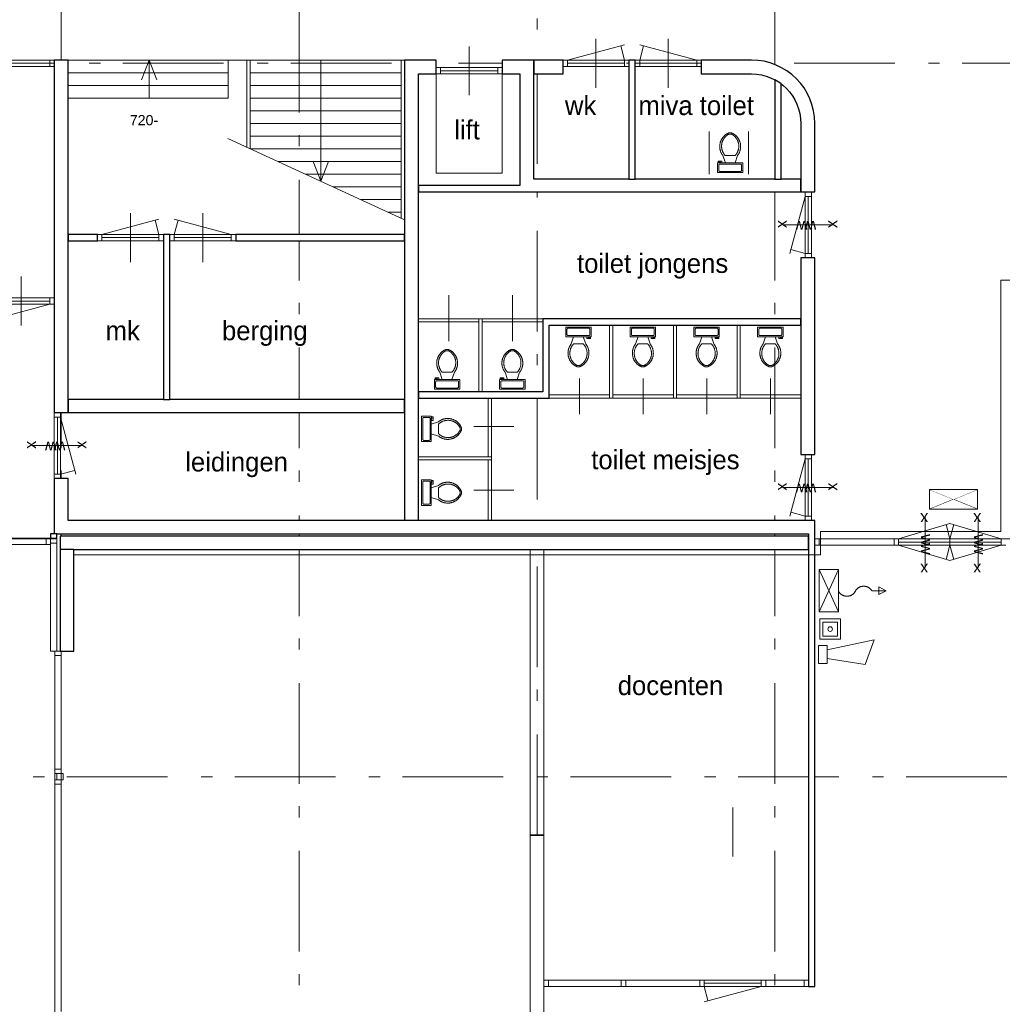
# Model space of a CAD drawing. Header units: millimetres. Extents: x -59728 to 53438, y 127740 to 210459.
# Tile 19 of 28: x -2354 to 13137, y 150368 to 165893. Entities that reach past the tile are written whole.
import ezdxf

# ---------------------------------------------------------------- set-up
doc = ezdxf.new("R2010")
doc.units = ezdxf.units.MM
doc.header["$LTSCALE"] = 2540
doc.linetypes.add('STYLE_01', pattern=[0.033465, 0.025591, -0.003937, 0.0005, -0.003437])
doc.linetypes.add('STYLE_06', pattern=[1.04164, 0.625, -0.20828, 0.06943, -0.13893])
doc.layers.get('0').update_dxf_attribs({"lineweight": 18})
for name, color, linetype, lineweight in [('ASSEN', 7, 'STYLE_01', 18), ('brandvoorziening', 7, 'Continuous', 18), ('metselwerk', 7, 'Continuous', 18), ('muren', 7, 'Continuous', 18), ('MUUR', 7, 'Continuous', 18), ('mwarc', 7, 'Continuous', 18), ('sanitair', 7, 'Continuous', 18), ('STAAL25', 7, 'Continuous', 18), ('stempel018', 7, 'Continuous', 18), ('TEXT', 7, 'Continuous', 18)]:
    doc.layers.add(name, color=color, linetype=linetype, lineweight=lineweight)
doc.styles.add('Arial', font='Arial')
doc.styles.add('Century Gothic', font='Century Gothic')

# ---------------------------------------------------------------- blocks, each defined once
blk = doc.blocks.new('Groep-1')
at = {"color": 0}
for p, q in [((6682, -11009), (6682, -10685)), ((6701, -10666), (6777, -10666)), ((6796, -10685), (6796, -11009)), ((6825, -10694), (6815, -10694)), ((6825, -10656), (6825, -10694)), ((6844, -10656), (6825, -10656)), ((6844, -10713), (6844, -10656)), ((6815, -10713), (6844, -10713)), ((6815, -10771), (6930, -10733)), ((6930, -10923), (6930, -10771)), ((6815, -10923), (6930, -10961)), ((6777, -11028), (6701, -11028))]:
    blk.add_line(p, q, dxfattribs=at)
blk.add_lwpolyline([(6815, -11047), (6663, -11047), (6663, -10647), (6815, -10647)], close=True, dxfattribs=at)
for points in [[(6682, -10685), (6681, -10681), (6684, -10673), (6689, -10668), (6697, -10665), (6701, -10666)], [(6777, -10666), (6781, -10665), (6789, -10668), (6794, -10673), (6797, -10681), (6796, -10685)], [(6930, -10733), (6972, -10698), (7080, -10676), (7186, -10704), (7268, -10776), (7289, -10827)], [(6930, -10771), (6978, -10725), (7109, -10703), (7229, -10759), (7263, -10816)], [(7289, -10867), (7268, -10918), (7186, -10990), (7080, -11018), (6972, -10995), (6930, -10961)], [(7263, -10816), (7270, -10830), (7270, -10863), (7263, -10878)], [(7289, -10827), (7294, -10847), (7289, -10867)], [(6701, -11028), (6697, -11028), (6689, -11026), (6684, -11020), (6681, -11013), (6682, -11009)], [(6796, -11009), (6797, -11013), (6794, -11020), (6789, -11026), (6781, -11028), (6777, -11028)], [(7263, -10878), (7229, -10935), (7109, -10991), (6978, -10969), (6930, -10923)]]:
    blk.add_open_spline(points, degree=2, dxfattribs=at)
blk = doc.blocks.new('Groep-2')
at = {"color": 0}
for p, q in [((6682, -12014), (6682, -11690)), ((6701, -11671), (6777, -11671)), ((6796, -11690), (6796, -12014)), ((6825, -11699), (6815, -11699)), ((6815, -11718), (6844, -11718)), ((6815, -11776), (6930, -11738)), ((6825, -11661), (6825, -11699)), ((6844, -11661), (6825, -11661)), ((6844, -11718), (6844, -11661)), ((6930, -11928), (6930, -11776)), ((6815, -11928), (6930, -11966)), ((6777, -12033), (6701, -12033))]:
    blk.add_line(p, q, dxfattribs=at)
blk.add_lwpolyline([(6815, -12052), (6663, -12052), (6663, -11652), (6815, -11652)], close=True, dxfattribs=at)
for points in [[(6682, -11690), (6681, -11686), (6684, -11678), (6689, -11673), (6697, -11670), (6701, -11671)], [(6777, -11671), (6781, -11670), (6789, -11673), (6794, -11678), (6797, -11686), (6796, -11690)], [(6930, -11738), (6972, -11703), (7080, -11681), (7186, -11709), (7268, -11781), (7289, -11832)], [(6930, -11776), (6978, -11730), (7109, -11708), (7229, -11764), (7263, -11821)], [(7289, -11872), (7268, -11923), (7186, -11995), (7080, -12023), (6972, -12000), (6930, -11966)], [(7263, -11883), (7229, -11940), (7109, -11996), (6978, -11974), (6930, -11928)], [(7263, -11821), (7270, -11835), (7270, -11868), (7263, -11883)], [(7289, -11832), (7294, -11852), (7289, -11872)], [(6701, -12033), (6697, -12033), (6689, -12031), (6684, -12025), (6681, -12018), (6682, -12014)], [(6796, -12014), (6797, -12018), (6794, -12025), (6789, -12031), (6781, -12033), (6777, -12033)]]:
    blk.add_open_spline(points, degree=2, dxfattribs=at)
blk = doc.blocks.new('Groep-3')
at = {"color": 0}
for p, q in [((6932, -10040), (6875, -10040)), ((6875, -10040), (6875, -10059)), ((6875, -10059), (6913, -10059)), ((6903, -10088), (7227, -10088)), ((6913, -10059), (6913, -10068)), ((6932, -10068), (6932, -10040)), ((6989, -10068), (6951, -9954)), ((7141, -9954), (6989, -9954)), ((7141, -10068), (7180, -9954)), ((6884, -10183), (6884, -10107)), ((7227, -10202), (6903, -10202)), ((7246, -10107), (7246, -10183))]:
    blk.add_line(p, q, dxfattribs=at)
blk.add_lwpolyline([(7265, -10068), (7265, -10221), (6865, -10221), (6865, -10068)], close=True, dxfattribs=at)
for points in [[(6951, -9954), (6917, -9911), (6894, -9804), (6922, -9698), (6994, -9615), (7045, -9595)], [(6989, -9954), (6943, -9906), (6921, -9775), (6977, -9655), (7034, -9620)], [(7034, -9620), (7049, -9614), (7082, -9614), (7097, -9620)], [(7045, -9595), (7065, -9590), (7085, -9595)], [(7085, -9595), (7136, -9615), (7208, -9698), (7236, -9804), (7214, -9911), (7180, -9954)], [(7097, -9620), (7153, -9655), (7209, -9775), (7187, -9906), (7141, -9954)], [(6884, -10107), (6884, -10103), (6886, -10095), (6892, -10089), (6899, -10087), (6903, -10088)], [(7227, -10088), (7231, -10087), (7239, -10089), (7244, -10095), (7247, -10103), (7246, -10107)], [(6903, -10202), (6899, -10202), (6892, -10200), (6886, -10194), (6884, -10187), (6884, -10183)], [(7246, -10183), (7247, -10187), (7244, -10194), (7239, -10200), (7231, -10202), (7227, -10202)]]:
    blk.add_open_spline(points, degree=2, dxfattribs=at)
blk = doc.blocks.new('Groep-4')
at = {"color": 0}
for p, q in [((7960, -10040), (7903, -10040)), ((7903, -10040), (7903, -10059)), ((7903, -10059), (7941, -10059)), ((7931, -10088), (8255, -10088)), ((7941, -10059), (7941, -10068)), ((7960, -10068), (7960, -10040)), ((8017, -10068), (7979, -9954)), ((8169, -9954), (8017, -9954)), ((8169, -10068), (8207, -9954)), ((7912, -10183), (7912, -10107)), ((8255, -10202), (7931, -10202)), ((8274, -10107), (8274, -10183))]:
    blk.add_line(p, q, dxfattribs=at)
blk.add_lwpolyline([(8293, -10068), (8293, -10221), (7893, -10221), (7893, -10068)], close=True, dxfattribs=at)
for points in [[(7979, -9954), (7945, -9911), (7922, -9804), (7950, -9698), (8022, -9615), (8073, -9595)], [(8017, -9954), (7971, -9906), (7949, -9775), (8005, -9655), (8062, -9620)], [(8062, -9620), (8077, -9614), (8110, -9614), (8124, -9620)], [(8073, -9595), (8093, -9590), (8113, -9595)], [(8113, -9595), (8164, -9615), (8236, -9698), (8264, -9804), (8242, -9911), (8207, -9954)], [(8124, -9620), (8181, -9655), (8237, -9775), (8215, -9906), (8169, -9954)], [(7912, -10107), (7912, -10103), (7914, -10095), (7920, -10089), (7927, -10087), (7931, -10088)], [(8255, -10088), (8259, -10087), (8267, -10089), (8272, -10095), (8275, -10103), (8274, -10107)], [(7931, -10202), (7927, -10202), (7920, -10200), (7914, -10194), (7912, -10187), (7912, -10183)], [(8274, -10183), (8275, -10187), (8272, -10194), (8267, -10200), (8259, -10202), (8255, -10202)]]:
    blk.add_open_spline(points, degree=2, dxfattribs=at)
blk = doc.blocks.new('Groep-5')
at = {"color": 0}
for p, q in [((8954, -9355), (8954, -9279)), ((8973, -9260), (9297, -9260)), ((9316, -9279), (9316, -9355)), ((9297, -9374), (8973, -9374)), ((9059, -9393), (9021, -9507)), ((9211, -9393), (9250, -9507)), ((9269, -9393), (9269, -9422)), ((9269, -9422), (9326, -9422)), ((9288, -9403), (9288, -9393)), ((9326, -9403), (9288, -9403)), ((9326, -9422), (9326, -9403)), ((9059, -9507), (9211, -9507))]:
    blk.add_line(p, q, dxfattribs=at)
blk.add_lwpolyline([(8935, -9393), (8935, -9241), (9335, -9241), (9335, -9393)], close=True, dxfattribs=at)
for points in [[(8954, -9279), (8954, -9275), (8956, -9267), (8962, -9262), (8969, -9259), (8973, -9260)], [(9297, -9260), (9301, -9259), (9309, -9262), (9314, -9267), (9317, -9275), (9316, -9279)], [(8973, -9374), (8969, -9375), (8962, -9372), (8956, -9366), (8954, -9359), (8954, -9355)], [(9316, -9355), (9317, -9359), (9314, -9366), (9309, -9372), (9301, -9375), (9297, -9374)], [(9115, -9867), (9064, -9846), (8992, -9764), (8964, -9658), (8987, -9550), (9021, -9507)], [(9104, -9841), (9047, -9807), (8991, -9686), (9013, -9555), (9059, -9507)], [(9250, -9507), (9284, -9550), (9306, -9658), (9278, -9764), (9206, -9846), (9155, -9867)], [(9211, -9507), (9257, -9555), (9279, -9686), (9223, -9807), (9167, -9841)], [(9167, -9841), (9152, -9848), (9119, -9848), (9104, -9841)], [(9155, -9867), (9135, -9872), (9115, -9867)]]:
    blk.add_open_spline(points, degree=2, dxfattribs=at)
blk = doc.blocks.new('Groep-6')
at = {"color": 0}
for p, q in [((9970, -9355), (9970, -9279)), ((9989, -9260), (10312, -9260)), ((10331, -9279), (10331, -9355)), ((10312, -9374), (9989, -9374)), ((10074, -9393), (10036, -9507)), ((10227, -9393), (10265, -9507)), ((10284, -9393), (10284, -9422)), ((10284, -9422), (10341, -9422)), ((10303, -9403), (10303, -9393)), ((10341, -9403), (10303, -9403)), ((10341, -9422), (10341, -9403)), ((10074, -9507), (10227, -9507))]:
    blk.add_line(p, q, dxfattribs=at)
blk.add_lwpolyline([(9950, -9393), (9950, -9241), (10351, -9241), (10351, -9393)], close=True, dxfattribs=at)
for points in [[(9970, -9279), (9969, -9275), (9971, -9267), (9977, -9262), (9985, -9259), (9989, -9260)], [(10312, -9260), (10316, -9259), (10324, -9262), (10330, -9267), (10332, -9275), (10331, -9279)], [(9989, -9374), (9985, -9375), (9977, -9372), (9971, -9366), (9969, -9359), (9970, -9355)], [(10331, -9355), (10332, -9359), (10330, -9366), (10324, -9372), (10316, -9375), (10312, -9374)], [(10131, -9867), (10080, -9846), (10007, -9764), (9979, -9658), (10002, -9550), (10036, -9507)], [(10119, -9841), (10062, -9807), (10007, -9686), (10029, -9555), (10074, -9507)], [(10265, -9507), (10299, -9550), (10322, -9658), (10294, -9764), (10221, -9846), (10170, -9867)], [(10227, -9507), (10273, -9555), (10294, -9686), (10239, -9807), (10182, -9841)], [(10182, -9841), (10167, -9848), (10134, -9848), (10119, -9841)], [(10170, -9867), (10151, -9872), (10131, -9867)]]:
    blk.add_open_spline(points, degree=2, dxfattribs=at)
blk = doc.blocks.new('Groep-7')
at = {"color": 0}
for p, q in [((10974, -9355), (10974, -9279)), ((10994, -9260), (11317, -9260)), ((11336, -9279), (11336, -9355)), ((11317, -9374), (10994, -9374)), ((11079, -9393), (11041, -9507)), ((11232, -9393), (11270, -9507)), ((11289, -9393), (11289, -9422)), ((11289, -9422), (11346, -9422)), ((11308, -9403), (11308, -9393)), ((11346, -9403), (11308, -9403)), ((11346, -9422), (11346, -9403)), ((11079, -9507), (11232, -9507))]:
    blk.add_line(p, q, dxfattribs=at)
blk.add_lwpolyline([(10955, -9393), (10955, -9241), (11355, -9241), (11355, -9393)], close=True, dxfattribs=at)
for points in [[(10974, -9279), (10974, -9275), (10976, -9267), (10982, -9262), (10990, -9259), (10994, -9260)], [(11317, -9260), (11321, -9259), (11329, -9262), (11334, -9267), (11337, -9275), (11336, -9279)], [(10994, -9374), (10990, -9375), (10982, -9372), (10976, -9366), (10974, -9359), (10974, -9355)], [(11336, -9355), (11337, -9359), (11334, -9366), (11329, -9372), (11321, -9375), (11317, -9374)], [(11136, -9867), (11085, -9846), (11012, -9764), (10984, -9658), (11007, -9550), (11041, -9507)], [(11124, -9841), (11067, -9807), (11012, -9686), (11033, -9555), (11079, -9507)], [(11270, -9507), (11304, -9550), (11327, -9658), (11299, -9764), (11226, -9846), (11175, -9867)], [(11232, -9507), (11277, -9555), (11299, -9686), (11244, -9807), (11187, -9841)], [(11187, -9841), (11172, -9848), (11139, -9848), (11124, -9841)], [(11175, -9867), (11155, -9872), (11136, -9867)]]:
    blk.add_open_spline(points, degree=2, dxfattribs=at)
blk = doc.blocks.new('Groep-8')
at = {"color": 0}
for p, q in [((11979, -9355), (11979, -9279)), ((11998, -9260), (12322, -9260)), ((12341, -9279), (12341, -9355)), ((12322, -9374), (11998, -9374)), ((12084, -9393), (12046, -9507)), ((12237, -9393), (12275, -9507)), ((12294, -9393), (12294, -9422)), ((12294, -9422), (12351, -9422)), ((12313, -9403), (12313, -9393)), ((12351, -9403), (12313, -9403)), ((12351, -9422), (12351, -9403)), ((12084, -9507), (12237, -9507))]:
    blk.add_line(p, q, dxfattribs=at)
blk.add_lwpolyline([(11960, -9393), (11960, -9241), (12360, -9241), (12360, -9393)], close=True, dxfattribs=at)
for points in [[(11979, -9279), (11979, -9275), (11981, -9267), (11987, -9262), (11995, -9259), (11998, -9260)], [(12322, -9260), (12326, -9259), (12334, -9262), (12339, -9267), (12342, -9275), (12341, -9279)], [(11998, -9374), (11995, -9375), (11987, -9372), (11981, -9366), (11979, -9359), (11979, -9355)], [(12341, -9355), (12342, -9359), (12339, -9366), (12334, -9372), (12326, -9375), (12322, -9374)], [(12141, -9867), (12090, -9846), (12017, -9764), (11989, -9658), (12012, -9550), (12046, -9507)], [(12129, -9841), (12072, -9807), (12017, -9686), (12038, -9555), (12084, -9507)], [(12275, -9507), (12309, -9550), (12332, -9658), (12304, -9764), (12231, -9846), (12180, -9867)], [(12237, -9507), (12282, -9555), (12304, -9686), (12249, -9807), (12192, -9841)], [(12192, -9841), (12177, -9848), (12144, -9848), (12129, -9841)], [(12180, -9867), (12160, -9872), (12141, -9867)]]:
    blk.add_open_spline(points, degree=2, dxfattribs=at)
blk = doc.blocks.new('Groep-9')
at = {"color": 0}
for p, q in [((11394, -6624), (11337, -6624)), ((11337, -6624), (11337, -6643)), ((11337, -6643), (11375, -6643)), ((11365, -6672), (11689, -6672)), ((11375, -6643), (11375, -6653)), ((11394, -6653), (11394, -6624)), ((11451, -6653), (11413, -6538)), ((11604, -6538), (11451, -6538)), ((11604, -6653), (11642, -6538)), ((11346, -6767), (11346, -6691)), ((11689, -6786), (11365, -6786)), ((11708, -6691), (11708, -6767))]:
    blk.add_line(p, q, dxfattribs=at)
blk.add_lwpolyline([(11727, -6653), (11727, -6805), (11327, -6805), (11327, -6653)], close=True, dxfattribs=at)
for points in [[(11413, -6538), (11379, -6496), (11356, -6388), (11384, -6282), (11457, -6200), (11507, -6179)], [(11451, -6538), (11405, -6490), (11384, -6359), (11439, -6239), (11496, -6205)], [(11496, -6205), (11511, -6198), (11544, -6198), (11559, -6205)], [(11507, -6179), (11527, -6174), (11547, -6179)], [(11547, -6179), (11598, -6200), (11671, -6282), (11698, -6388), (11676, -6496), (11642, -6538)], [(11559, -6205), (11616, -6239), (11671, -6359), (11649, -6490), (11604, -6538)], [(11346, -6691), (11346, -6687), (11348, -6679), (11354, -6674), (11362, -6671), (11365, -6672)], [(11689, -6672), (11693, -6671), (11701, -6674), (11706, -6679), (11709, -6687), (11708, -6691)], [(11365, -6786), (11362, -6787), (11354, -6784), (11348, -6779), (11346, -6771), (11346, -6767)], [(11708, -6767), (11709, -6771), (11706, -6779), (11701, -6784), (11693, -6787), (11689, -6786)]]:
    blk.add_open_spline(points, degree=2, dxfattribs=at)
blk = doc.blocks.new('brandslang')
at = {"layer": 'brandvoorziening', "color": 0}
for points in [[(26909, -78621, 0), (26608, -78621, 0)], [(26909, -78621, 0), (26608, -79289, 0)], [(26909, -79289, 0), (26608, -78621, 0)], [(26608, -78621, 0), (26608, -79289, 0)], [(26909, -78621, 0), (26909, -79289, 0)], [(27435, -78954, 0), (27662, -78954, 0)], [(26909, -79289, 0), (26608, -79289, 0)]]:
    blk.add_polyline3d(points, dxfattribs=at)
at = {"layer": 'brandvoorziening', "color": 0, "linetype": 'Continuous'}
for points, weights in [([(27179, -78955), (27143, -79040), (27044, -79040), (26944, -79040), (26909, -78955)], [1, 0.823055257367, 1, 0.823055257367, 1]), ([(27178, -78955), (27218, -78883), (27307, -78883), (27396, -78883), (27436, -78955)], [1, 0.851942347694, 1, 0.851942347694, 1])]:
    blk.add_rational_spline(points, weights, degree=2, knots=[0, 0, 0, 0.5, 0.5, 1, 1, 1], dxfattribs=at)
at = {"layer": 'brandvoorziening', "color": 0}
blk.add_3dface([(27662, -78954), (27546, -78894), (27546, -79014)], dxfattribs=at)
blk = doc.blocks.new('uitgang')
at = {"layer": 'brandvoorziening', "color": 0}
for p, q in [((26483, -80316), (27236, -80625)), ((27236, -80316), (26483, -80625))]:
    blk.add_line(p, q, dxfattribs=at)
at = {"color": 0, "linetype": 'Continuous', "lineweight": 5}
blk.add_wipeout([(26483, -80316), (26860, -80471), (27236, -80316)], dxfattribs=at).dxf.layer = 'brandvoorziening'
at = {"layer": 'brandvoorziening', "color": 0, "linetype": 'Continuous'}
blk.add_line((26483, -80316), (27236, -80316), dxfattribs=at)
at = {"color": 0, "linetype": 'Continuous', "lineweight": 5}
blk.add_wipeout([(27236, -80625), (26860, -80471), (26483, -80625)], dxfattribs=at).dxf.layer = 'brandvoorziening'
at = {"layer": 'brandvoorziening', "color": 0, "linetype": 'Continuous'}
for p, q in [((26483, -80625), (26483, -80316)), ((27236, -80316), (27236, -80625)), ((27236, -80625), (26483, -80625))]:
    blk.add_line(p, q, dxfattribs=at)
blk = doc.blocks.new('handbrandmelder')
at = {"layer": 'brandvoorziening', "color": 0, "linetype": 'Continuous'}
for points in [[(26623, -79875), (26623, -79547), (26943, -79547), (26943, -79875)], [(26673, -79825), (26673, -79597), (26893, -79597), (26893, -79825)]]:
    blk.add_lwpolyline(points, close=True, dxfattribs=at)
at = {"layer": 'brandvoorziening', "color": 0, "lineweight": 5, "flags": 128}
blk.add_lwpolyline([(26747, -79711, 0.414214), (26783, -79747, 0.414214), (26819, -79711, 0.414214), (26783, -79675, 0.414214)], format="xyb", close=True, dxfattribs=at)
blk = doc.blocks.new('slowwhoop')
at = {"layer": 'brandvoorziening', "color": 0, "linetype": 'Continuous'}
for p, q in [((26709, -77412), (27447, -77259)), ((27447, -77259), (27308, -77648)), ((26573, -77346), (26573, -77630)), ((26709, -77346), (26573, -77346)), ((26573, -77630), (26573, -77346)), ((26573, -77346), (26709, -77346)), ((26574, -77630), (26574, -77346)), ((26709, -77630), (26709, -77346)), ((26709, -77346), (26709, -77630)), ((27308, -77648), (26709, -77552)), ((26573, -77630), (26709, -77630)), ((26709, -77630), (26573, -77630))]:
    blk.add_line(p, q, dxfattribs=at)
blk = doc.blocks.new('Groep-23')
at = {"layer": 'ASSEN', "color": 0, "linetype": 'STYLE_06'}
for p, q in [((981.75, -40255.11), (981.75, 38800.47)), ((4731.75, -40255.11), (4731.75, 38800.47)), ((8481.75, -17250.5), (8481.75, 38800.47)), ((12231.75, -40255.11), (12231.75, 38800.47)), ((-56253.67, -5080.5), (53761.23, -5080.5)), ((-56253.67, -12580.5), (53761.23, -12580.5)), ((-1575.29, -16330.5), (55610.34, -16330.5))]:
    blk.add_line(p, q, dxfattribs=at)
at = {"layer": 'muren', "color": 0}
for p, q in [((9411.75, -5466.35), (9411.75, -4694.66)), ((10551.75, -5466.35), (10551.75, -4694.66)), ((7411.75, -5586.35), (7411.75, -4814.66)), ((801.75, -5030.5), (801.75, -5130.5)), ((6891.75, -5250.5), (6891.75, -5030.5)), ((7931.75, -5250.5), (7931.75, -5030.5)), ((8891.75, -5250.5), (8891.75, -5030.5)), ((8961.75, -5130.5), (8961.75, -5030.5)), ((9861.75, -5080.5), (8961.75, -5080.5)), ((9861.75, -5130.5), (9861.75, -5030.5)), ((10031.75, -5250.5), (10031.75, -5030.5)), ((10101.75, -5130.5), (10101.75, -5030.5)), ((11001.75, -5080.5), (10101.75, -5080.5)), ((11001.75, -5130.5), (11001.75, -5030.5)), ((7931.75, -5250.5), (6891.75, -5250.5)), ((6961.75, -5250.5), (6961.75, -5150.5)), ((7861.75, -5200.5), (6961.75, -5200.5)), ((7861.75, -5250.5), (7861.75, -5150.5)), ((9931.75, -5130.5), (8891.75, -5130.5)), ((11071.75, -5130.5), (10031.75, -5130.5)), ((12808.83, -7110.5), (12708.83, -7110.5)), ((12708.83, -7110.5), (12708.83, -8150.5)), ((12808.83, -7110.5), (12808.83, -8150.5)), ((12808.83, -7180.5), (12708.83, -7180.5)), ((12758.83, -7180.5), (12758.83, -8080.5)), ((2071.75, -8216.35), (2071.75, -7444.66)), ((3211.75, -8216.35), (3211.75, -7444.66)), ((13144.67, -7630.5), (12372.98, -7630.5)), ((1551.75, -7880.5), (1551.75, -7780.5)), ((2591.75, -7880.5), (1551.75, -7880.5)), ((1621.75, -7880.5), (1621.75, -7780.5)), ((2521.75, -7830.5), (1621.75, -7830.5)), ((2521.75, -7880.5), (2521.75, -7780.5)), ((2591.75, -7880.5), (2591.75, -7780.5)), ((2691.75, -7880.5), (2691.75, -7780.5)), ((3731.75, -7880.5), (2691.75, -7880.5)), ((2761.75, -7880.5), (2761.75, -7780.5)), ((3661.75, -7830.5), (2761.75, -7830.5)), ((3661.75, -7880.5), (3661.75, -7780.5)), ((3731.75, -7880.5), (3731.75, -7780.5)), ((12861.75, -8150.5), (12641.75, -8150.5)), ((12808.83, -8080.5), (12708.83, -8080.5)), ((351.75, -8444.66), (351.75, -9216.35)), ((971.75, -10590.5), (871.75, -10590.5)), ((971.75, -10660.5), (871.75, -10660.5)), ((921.75, -10660.5), (921.75, -11560.5)), ((971.75, -10590.5), (971.75, -11630.5)), ((1307.59, -11110.5), (535.9, -11110.5)), ((535.9, -11110.5), (1307.59, -11110.5)), ((12861.75, -11250.5), (12641.75, -11250.5)), ((12708.83, -11250.5), (12708.83, -12290.5)), ((12808.83, -11320.5), (12708.83, -11320.5)), ((12758.83, -11320.5), (12758.83, -12220.5)), ((12808.83, -11250.5), (12808.83, -12290.5)), ((971.75, -11560.5), (871.75, -11560.5)), ((1091.75, -11630.5), (871.75, -11630.5)), ((13144.67, -11770.5), (12372.98, -11770.5)), ((12808.83, -12220.5), (12708.83, -12220.5)), ((14599.52, -12244.66), (14599.52, -13016.35)), ((15435.05, -12244.66), (15435.05, -13016.35)), ((12861.75, -12290.5), (12641.75, -12290.5)), ((12861.75, -12580.5), (12861.75, -12680.5)), ((12931.75, -12580.5), (12931.75, -12680.5)), ((14111.75, -12580.5), (14111.75, -12680.5)), ((14181.75, -12580.5), (14181.75, -12680.5)), ((14181.75, -12630.5), (15801.75, -12630.5)), ((14991.75, -12580.5), (14991.75, -12680.5)), ((14991.75, -12580.5), (14991.75, -12680.5)), ((15801.75, -12580.5), (15801.75, -12680.5)), ((11566.75, -16814.66), (11566.75, -17586.35)), ((11046.75, -19536.75), (11046.75, -19636.75)), ((11046.75, -19536.75), (12086.75, -19536.75)), ((11046.75, -19536.75), (12761.75, -19536.75)), ((11116.75, -19536.75), (11116.75, -19636.75)), ((12016.75, -19536.75), (12016.75, -19636.75)), ((12086.75, -19536.75), (12086.75, -19636.75)), ((12691.75, -19536.75), (12691.75, -19636.75)), ((12761.75, -19536.75), (12761.75, -19636.75)), ((12761.75, -19536.75), (12761.75, -19636.75)), ((11046.75, -19636.75), (12861.75, -19636.75)), ((11116.75, -19586.75), (12016.75, -19586.75))]:
    blk.add_line(p, q, dxfattribs=at)
at = {"layer": 'MUUR', "color": 0}
for p, q in [((-6376.83, -5030.5), (6891.75, -5030.5)), ((871.75, -12500.5), (871.75, -5030.5)), ((911.75, -5030.5), (6391.75, -5030.5)), ((1091.75, -10590.5), (1091.75, -5030.5)), ((1091.75, -5030.5), (3614.05, -5030.5)), ((2365.64, -5030.5), (2244.42, -5341.13)), ((2365.64, -5630.5), (2365.64, -5030.5)), ((2365.64, -5030.5), (2486.85, -5341.13)), ((3614.05, -5630.5), (3614.05, -5030.5)), ((3907.27, -5030.5), (3907.27, -6406.99)), ((3957.27, -5030.5), (3957.27, -6429.92)), ((5071.75, -5030.5), (5071.75, -6941.13)), ((6341.75, -5030.5), (6341.75, -7523.68)), ((6391.75, -12290.5), (6391.75, -5030.5)), ((6391.75, -5030.5), (6391.75, -7523.68)), ((7931.75, -5030.5), (11861.75, -5030.5)), ((8431.75, -6910.5), (8431.75, -5030.5)), ((8891.75, -5030.5), (9931.75, -5030.5)), ((9931.75, -6910.5), (9931.75, -5030.5)), ((9931.75, -5030.5), (9931.75, -5130.5)), ((10031.75, -6910.5), (10031.75, -5030.5)), ((10031.75, -5030.5), (11071.75, -5030.5)), ((11071.75, -5030.5), (11071.75, -5250.5)), ((-2626.83, -5130.5), (871.75, -5130.5)), ((1091.75, -5230.5), (3614.05, -5230.5)), ((3957.27, -5230.5), (6341.75, -5230.5)), ((6611.75, -12290.5), (6611.75, -5250.5)), ((6611.75, -5250.5), (8211.75, -5250.5)), ((6891.75, -5150.5), (7931.75, -5150.5)), ((6891.75, -5250.5), (7931.75, -5250.5)), ((6891.75, -5250.5), (6891.75, -6814.32)), ((7931.75, -5150.5), (7931.75, -5250.5)), ((7931.75, -5250.5), (7931.75, -6814.32)), ((8211.75, -7010.5), (8211.75, -5250.5)), ((8431.75, -5250.5), (8891.75, -5250.5)), ((8891.75, -5130.5), (9931.75, -5130.5)), ((10031.75, -5130.5), (11071.75, -5130.5)), ((11071.75, -5250.5), (11861.75, -5250.5)), ((1091.75, -5430.5), (3614.05, -5430.5)), ((3957.27, -5430.5), (6341.75, -5430.5)), ((12231.75, -5343.85), (12231.75, -6910.5)), ((12331.75, -5408.01), (12331.75, -6910.5)), ((1091.75, -5630.5), (3614.05, -5630.5)), ((3957.27, -5630.5), (6341.75, -5630.5)), ((3957.27, -5830.5), (6341.75, -5830.5)), ((3957.27, -6030.5), (6341.75, -6030.5)), ((12641.75, -7110.5), (12641.75, -6030.5)), ((12861.75, -7110.5), (12861.75, -6030.5)), ((11194.3, -6156.22), (11194.3, -6830.86)), ((11818.37, -6156.22), (11818.37, -6830.86)), ((3957.27, -6230.5), (6341.75, -6230.5)), ((3958.54, -6430.5), (6341.75, -6430.5)), ((4394.56, -6630.5), (6341.75, -6630.5)), ((5071.75, -6941.13), (4950.54, -6630.5)), ((5071.75, -6941.13), (5192.96, -6630.5)), ((4830.57, -6830.5), (6341.75, -6830.5)), ((7931.75, -6814.32), (6891.75, -6814.32)), ((8431.75, -6910.5), (12641.75, -6910.5)), ((5266.59, -7030.5), (6341.75, -7030.5)), ((6611.75, -7010.5), (8211.75, -7010.5)), ((6611.75, -7110.5), (12861.75, -7110.5)), ((12708.83, -7110.5), (12808.83, -7110.5)), ((5702.6, -7230.5), (6341.75, -7230.5)), ((6138.62, -7430.5), (6341.75, -7430.5)), ((1091.75, -7780.5), (6391.75, -7780.5)), ((1091.75, -7880.5), (2591.75, -7880.5)), ((1551.75, -7780.5), (2591.75, -7780.5)), ((1551.75, -7880.5), (2591.75, -7880.5)), ((2591.75, -10380.5), (2591.75, -7780.5)), ((2591.75, -7780.5), (2591.75, -7880.5)), ((2691.75, -10380.5), (2691.75, -7780.5)), ((2691.75, -7780.5), (3731.75, -7780.5)), ((2691.75, -7880.5), (3731.75, -7880.5)), ((2691.75, -7880.5), (6391.75, -7880.5)), ((3731.75, -7780.5), (3731.75, -7880.5)), ((12641.75, -11250.5), (12641.75, -8150.5)), ((12861.75, -11250.5), (12861.75, -8150.5)), ((7089.25, -8735.64), (7089.25, -9464.03)), ((8094.25, -8735.64), (8094.25, -9464.03)), ((6611.75, -9110.5), (12641.75, -9110.5)), ((7566.75, -10260.5), (7566.75, -9110.5)), ((7616.75, -10260.5), (7616.75, -9110.5)), ((8571.75, -10260.5), (8571.75, -9110.5)), ((6611.75, -9160.5), (7566.75, -9160.5)), ((7616.75, -9160.5), (8571.75, -9160.5)), ((8671.75, -9210.5), (12641.75, -9210.5)), ((8671.75, -10360.5), (8671.75, -9210.5)), ((8671.75, -10360.5), (8671.75, -9210.5)), ((9626.75, -10360.5), (9626.75, -9210.5)), ((9676.75, -10360.5), (9676.75, -9210.5)), ((10631.75, -10360.5), (10631.75, -9210.5)), ((10681.75, -10360.5), (10681.75, -9210.5)), ((11636.75, -10360.5), (11636.75, -9210.5)), ((11686.75, -10360.5), (11686.75, -9210.5)), ((9149.25, -10050.47), (9149.25, -10612.25)), ((10154.25, -10050.47), (10154.25, -10612.25)), ((11159.25, -10050.47), (11159.25, -10612.25)), ((12164.25, -10050.47), (12164.25, -10612.25)), ((1091.75, -10380.5), (6391.75, -10380.5)), ((6611.75, -10260.5), (8571.75, -10260.5)), ((6611.75, -10360.5), (12641.75, -10360.5)), ((7711.75, -11285.5), (7711.75, -10360.5)), ((7761.75, -12290.5), (7761.75, -10360.5)), ((8671.75, -10310.5), (9626.75, -10310.5)), ((9676.75, -10310.5), (10631.75, -10310.5)), ((10681.75, -10310.5), (11636.75, -10310.5)), ((11686.75, -10310.5), (12641.75, -10310.5)), ((871.75, -10590.5), (6391.75, -10590.5)), ((871.75, -10590.5), (971.75, -10590.5)), ((7484.52, -10808), (8114.6, -10808)), ((7761.75, -11285.5), (6611.75, -11285.5)), ((12708.83, -11250.5), (12808.83, -11250.5)), ((7761.75, -11335.5), (6611.75, -11335.5)), ((7711.75, -12290.5), (7711.75, -11335.5)), ((1091.75, -12290.5), (1091.75, -11630.5)), ((7484.52, -11813), (8114.6, -11813)), ((1091.75, -12290.5), (12861.75, -12290.5)), ((12861.75, -17250.5), (12861.75, -12290.5)), ((-6628.25, -12570.5), (911.75, -12570.5)), ((741.75, -12670.5), (741.75, -12570.5)), ((811.75, -12500.5), (12761.75, -12500.5)), ((811.75, -14350.5), (811.75, -12500.5)), ((911.75, -14350.5), (911.75, -12500.5)), ((961.75, -12540.5), (12761.75, -12540.5)), ((961.75, -14350.5), (961.75, -12540.5)), ((12761.75, -17250.5), (12761.75, -12500.5)), ((-2768.25, -12670.5), (811.75, -12670.5)), ((811.75, -12650.5), (911.75, -12650.5)), ((12861.75, -12580.5), (15871.75, -12580.5)), ((12861.75, -12580.5), (12861.75, -12680.5)), ((12861.75, -12680.5), (15871.75, -12680.5)), ((12931.75, -12580.5), (12931.75, -12680.5)), ((14111.75, -12580.5), (14111.75, -12680.5)), ((14181.75, -12580.5), (14181.75, -12680.5)), ((15801.75, -12580.5), (15801.75, -12680.5)), ((961.75, -12750.5), (12761.75, -12750.5)), ((1181.75, -14350.5), (1181.75, -12750.5)), ((8371.75, -17250.5), (8371.75, -12750.5)), ((8591.75, -17250.5), (8591.75, -12750.5)), ((811.75, -14350.5), (1181.75, -14350.5)), ((881.75, -31380.5), (881.75, -14350.5)), ((981.75, -14420.5), (881.75, -14420.5)), ((981.75, -16280.5), (981.75, -14350.5)), ((981.75, -16210.5), (881.75, -16210.5)), ((1011.51, -16280.5), (881.75, -16280.5)), ((911.51, -16380.5), (911.51, -16280.5)), ((1011.51, -16380.5), (1011.51, -16280.5)), ((881.75, -16330.5), (881.75, -20080.5)), ((1011.51, -16380.5), (881.75, -16380.5)), ((981.75, -16450.5), (881.75, -16450.5)), ((981.75, -20030.5), (981.75, -16380.5)), ((8371.75, -39845.5), (8371.75, -17250.5)), ((8591.75, -19536.75), (12761.75, -19536.75)), ((8661.75, -19636.75), (8661.75, -19536.75)), ((12761.75, -19536.75), (11046.75, -19536.75)), ((12691.75, -19636.75), (12691.75, -19536.75)), ((8591.75, -19636.75), (12861.75, -19636.75))]:
    blk.add_line(p, q, dxfattribs=at)
at = {"layer": 'MUUR', "color": 0, "linetype": 'Continuous'}
blk.add_line((3606.29, -6268.93), (6452.22, -7574.35), dxfattribs=at)
at = {"layer": 'MUUR', "color": 0}
for radius in [1000, 780]:
    blk.add_arc((11861.75, -6030.5), radius, 0, 90, dxfattribs=at)
at = {"layer": 'STAAL25', "color": 0}
for p, q in [((12357.95, -7630.5), (13159.7, -7630.5)), ((520.87, -11110.5), (1322.63, -11110.5)), ((12357.95, -11770.5), (13159.7, -11770.5)), ((14599.52, -13031.38), (14599.52, -12229.63)), ((15435.05, -13031.38), (15435.05, -12229.63))]:
    blk.add_line(p, q, dxfattribs=at)
at = {"layer": 'stempel018', "color": 0}
for p, q in [((8961.75, -5030.5), (9861.75, -4789.35)), ((9861.75, -5030.5), (9801.46, -4805.5)), ((11001.75, -5030.5), (10101.75, -4789.35)), ((10101.75, -5030.5), (10162.04, -4805.5)), ((12708.83, -7180.5), (12467.67, -8080.5)), ((1621.75, -7780.5), (2521.75, -7539.35)), ((2521.75, -7780.5), (2461.46, -7555.5)), ((3661.75, -7780.5), (2761.75, -7539.35)), ((2761.75, -7780.5), (2822.04, -7555.5)), ((12708.83, -8080.5), (12483.83, -8020.22)), ((971.75, -10660.5), (1212.9, -11560.5)), ((12708.83, -11320.5), (12467.67, -12220.5)), ((971.75, -11560.5), (1196.75, -11500.22)), ((12708.83, -12220.5), (12483.83, -12160.22)), ((14181.75, -12580.5), (14991.75, -12339.35)), ((14991.75, -12580.5), (14931.46, -12355.5)), ((15801.75, -12580.5), (14991.75, -12339.35)), ((14991.75, -12580.5), (15052.04, -12355.5)), ((14181.75, -12680.5), (14991.75, -12921.66)), ((14991.75, -12680.5), (14931.46, -12905.5)), ((15801.75, -12680.5), (14991.75, -12921.66)), ((14991.75, -12680.5), (15052.04, -12905.5)), ((12016.75, -19636.75), (11116.75, -19877.91)), ((11116.75, -19636.75), (11177.04, -19861.75))]:
    blk.add_line(p, q, dxfattribs=at)
at = {"layer": 'brandvoorziening', "color": 0}
blk.add_blockref('brandslang', (-13675.53, 65555.33), dxfattribs=at)
at = {"layer": 'brandvoorziening', "color": 0, "rotation": 90}
blk.add_blockref('handbrandmelder', (-66607.06, -40786.41), dxfattribs=at)
at = {"layer": 'sanitair', "color": 0}
for name in ['Groep-9', 'Groep-5', 'Groep-6', 'Groep-7', 'Groep-8', 'Groep-3', 'Groep-4', 'Groep-1', 'Groep-2']:
    blk.add_blockref(name, (0, 0), dxfattribs=at)
at = {"layer": 'metselwerk', "color": 0, "insert": (2062.3, -5898.79), "char_height": 159.855, "attachment_point": 1, "line_spacing_factor": 0.96736, "style": 'Arial'}
blk.add_mtext('720-', dxfattribs=at)
at = {"layer": 'metselwerk', "color": 0, "char_height": 179.84, "attachment_point": 1, "line_spacing_factor": 0.96736, "style": 'Arial'}
for s, insert, rotation in [('x', (12239.28, -7680.12), 90), ('w', (12744.33, -7747.63), 180), ('w', (12882.93, -7747.63), 180), ('x', (13035.03, -7680.12), 90), ('x', (402.2, -11160.12), 90), ('w', (907.25, -11227.63), 180), ('w', (1045.85, -11227.63), 180), ('x', (1197.95, -11160.12), 90), ('x', (12239.28, -11820.12), 90), ('w', (12744.33, -11887.63), 180), ('w', (12882.93, -11887.63), 180), ('x', (13035.03, -11820.12), 90), ('x', (14649.13, -12354.3), 180), ('x', (15484.66, -12354.3), 180), ('w', (14716.64, -12506.4), 270), ('w', (15552.18, -12506.4), 270), ('w', (14716.64, -12645), 270), ('w', (15552.18, -12645), 270), ('x', (14649.13, -13150.05), 180), ('x', (15484.66, -13150.05), 180)]:
    blk.add_mtext(s, dxfattribs=dict(at, insert=insert, rotation=rotation))
at = {"layer": 'TEXT', "color": 0, "attachment_point": 1, "line_spacing_factor": 1.022525, "style": 'Century Gothic'}
for s, insert, char_height in [('wk', (8922.12, -5595.65), 302.466), ('miva toilet ', (10081.06, -5595.65), 302.4658), ('lift', (7176.05, -5979.94), 302.466), ('toilet jongens', (9112.26, -8084.52), 302.4658), ('mk', (1680.12, -9146.04), 302.466), ('berging', (3515.6, -9146.04), 302.466), ('toilet meisjes', (9336.91, -11180.18), 302.4658), ('leidingen', (2935.97, -11215.27), 302.466), ('docenten', (9754.11, -14740.99), 302.466)]:
    blk.add_mtext(s, dxfattribs=dict(at, insert=insert, char_height=char_height))
at = {"layer": 'brandvoorziening', "color": 0}
blk.add_blockref('uitgang', (-11812.38, 68511.67), dxfattribs=at)
at = {"color": 0, "linetype": 'Continuous', "lineweight": 25}
for points in [[(1091.75, -5030.5), (911.75, -5030.5), (871.75, -5030.5), (871.75, -10590.5), (971.75, -10590.5), (1091.75, -10590.5)], [(6391.75, -7780.5), (3731.75, -7780.5), (3731.75, -7880.5), (6391.75, -7880.5)]]:
    blk.add_wipeout(points, dxfattribs=at).dxf.layer = 'mwarc'
at = {"layer": 'muren', "color": 0}
for p, q in [((871.75, -8780.5), (-168.25, -8780.5)), ((801.75, -8830.5), (-98.25, -8830.5)), ((801.75, -8780.5), (801.75, -8880.5)), ((871.75, -8780.5), (871.75, -8880.5))]:
    blk.add_line(p, q, dxfattribs=at)
at = {"layer": 'MUUR', "color": 0}
for p, q in [((-168.25, -8780.5), (871.75, -8780.5)), ((871.75, -8880.5), (871.75, -8780.5)), ((-168.25, -8880.5), (871.75, -8880.5))]:
    blk.add_line(p, q, dxfattribs=at)
at = {"layer": 'mwarc', "color": 0}
for p, q in [((-168.25, -8780.5), (871.75, -8780.5)), ((-168.25, -8880.5), (871.75, -8880.5))]:
    blk.add_line(p, q, dxfattribs=at)
at = {"layer": 'mwarc', "color": 0, "linetype": 'Continuous', "lineweight": 25}
for points in [[(1091.75, -5030.5), (911.75, -5030.5), (871.75, -5030.5), (871.75, -10590.5), (971.75, -10590.5), (1091.75, -10590.5)], [(6391.75, -7780.5), (3731.75, -7780.5), (3731.75, -7880.5), (6391.75, -7880.5)]]:
    blk.add_lwpolyline(points, close=True, dxfattribs=at)
at = {"layer": 'stempel018', "color": 0}
blk.add_line((801.75, -8880.5), (-98.25, -9121.66), dxfattribs=at)
at = {"color": 0, "linetype": 'Continuous', "lineweight": 25}
for points in [[(1551.75, -7780.5), (1091.75, -7780.5), (1091.75, -7880.5), (1551.75, -7880.5)], [(6391.75, -10380.5), (1091.75, -10380.5), (1091.75, -10590.5), (6391.75, -10590.5)]]:
    blk.add_wipeout(points, dxfattribs=at).dxf.layer = 'mwarc'
at = {"layer": 'mwarc', "color": 0, "linetype": 'Continuous', "lineweight": 25}
for points in [[(1551.75, -7780.5), (1091.75, -7780.5), (1091.75, -7880.5), (1551.75, -7880.5)], [(6391.75, -10380.5), (1091.75, -10380.5), (1091.75, -10590.5), (6391.75, -10590.5)]]:
    blk.add_lwpolyline(points, close=True, dxfattribs=at)
at = {"color": 0, "linetype": 'Continuous', "lineweight": 25}
for points in [[(6611.75, -5250.5), (6891.75, -5250.5), (6891.75, -5030.5), (6391.75, -5030.5), (6391.75, -7523.68), (6391.75, -12290.5), (6611.75, -12290.5)], [(2691.75, -7780.5), (2591.75, -7780.5), (2591.75, -7880.5), (2591.75, -10380.5), (2691.75, -10380.5)]]:
    blk.add_wipeout(points, dxfattribs=at).dxf.layer = 'mwarc'
at = {"layer": 'mwarc', "color": 0, "linetype": 'Continuous', "lineweight": 25}
for points in [[(6611.75, -5250.5), (6891.75, -5250.5), (6891.75, -5030.5), (6391.75, -5030.5), (6391.75, -7523.68), (6391.75, -12290.5), (6611.75, -12290.5)], [(2691.75, -7780.5), (2591.75, -7780.5), (2591.75, -7880.5), (2591.75, -10380.5), (2691.75, -10380.5)]]:
    blk.add_lwpolyline(points, close=True, dxfattribs=at)
at = {"color": 0, "linetype": 'Continuous', "lineweight": 25}
for points in [[(12641.75, -6910.5), (8431.75, -6910.5), (8431.75, -5030.5), (7931.75, -5030.5), (7931.75, -5250.5), (8211.75, -5250.5), (8211.75, -7010.5), (6611.75, -7010.5), (6611.75, -7110.5), (12641.75, -7110.5)], [(8671.75, -9210.5), (12641.75, -9210.5), (12641.75, -9110.5), (8571.75, -9110.5), (8571.75, -10260.5), (6611.75, -10260.5), (6611.75, -10360.5), (8671.75, -10360.5)], [(12861.75, -12290.5), (12641.75, -12290.5), (1091.75, -12290.5), (1091.75, -11630.5), (871.75, -11630.5), (871.75, -12500.5), (12761.75, -12500.5), (12761.75, -19636.75), (12861.75, -19636.75)]]:
    blk.add_wipeout(points, dxfattribs=at).dxf.layer = 'mwarc'
at = {"layer": 'muren', "color": 0}
for p, q in [((9809.88, -19536.75), (9809.88, -19636.75)), ((9879.88, -19536.75), (9879.88, -19636.75))]:
    blk.add_line(p, q, dxfattribs=at)
at = {"layer": 'MUUR', "color": 0, "linetype": 'Continuous', "lineweight": 35}
blk.add_line((8371.75, -17250.5), (8591.75, -17250.5), dxfattribs=at)
at = {"layer": 'MUUR', "color": 0}
blk.add_line((8591.75, -37223.78), (8591.75, -17250.5), dxfattribs=at)
at = {"layer": 'mwarc', "color": 0, "linetype": 'Continuous', "lineweight": 25}
for points in [[(12641.75, -6910.5), (8431.75, -6910.5), (8431.75, -5030.5), (7931.75, -5030.5), (7931.75, -5250.5), (8211.75, -5250.5), (8211.75, -7010.5), (6611.75, -7010.5), (6611.75, -7110.5), (12641.75, -7110.5)], [(8671.75, -9210.5), (12641.75, -9210.5), (12641.75, -9110.5), (8571.75, -9110.5), (8571.75, -10260.5), (6611.75, -10260.5), (6611.75, -10360.5), (8671.75, -10360.5)], [(12861.75, -12290.5), (12641.75, -12290.5), (1091.75, -12290.5), (1091.75, -11630.5), (871.75, -11630.5), (871.75, -12500.5), (12761.75, -12500.5), (12761.75, -19636.75), (12861.75, -19636.75)]]:
    blk.add_lwpolyline(points, close=True, dxfattribs=at)
at = {"layer": 'brandvoorziening', "color": 0}
blk.add_blockref('slowwhoop', (-13651.89, 63084.17), dxfattribs=at)
at = {"color": 0, "linetype": 'Continuous', "lineweight": 25}
for points in [[(8891.75, -5030.5), (8431.75, -5030.5), (8431.75, -5250.5), (8891.75, -5250.5)], [(10031.75, -5030.5), (9931.75, -5030.5), (9931.75, -5130.5), (9931.75, -6910.5), (10031.75, -6910.5)], [(11861.75, -5030.5), (11071.75, -5030.5), (11071.75, -5250.5), (11861.75, -5250.5), (11880.89, -5250.74), (11900.02, -5251.44), (11919.13, -5252.62), (11938.2, -5254.26), (11957.23, -5256.37), (11976.2, -5258.95), (11995.1, -5261.99), (12013.92, -5265.49), (12032.65, -5269.46), (12051.27, -5273.88), (12069.78, -5278.76), (12088.17, -5284.09), (12106.42, -5289.87), (12124.52, -5296.1), (12142.47, -5302.77), (12160.24, -5309.88), (12177.84, -5317.42), (12195.24, -5325.39), (12212.44, -5333.79), (12229.44, -5342.61), (12246.21, -5351.84), (12262.75, -5361.48), (12279.05, -5371.52), (12295.09, -5381.96), (12310.88, -5392.79), (12326.39, -5404), (12341.63, -5415.59), (12356.57, -5427.56), (12371.22, -5439.88), (12385.56, -5452.56), (12399.59, -5465.59), (12413.29, -5478.96), (12426.66, -5492.66), (12439.69, -5506.69), (12452.37, -5521.03), (12464.7, -5535.68), (12476.66, -5550.62), (12488.25, -5565.86), (12499.46, -5581.37), (12510.29, -5597.16), (12520.73, -5613.21), (12530.78, -5629.5), (12540.42, -5646.04), (12549.65, -5662.81), (12558.46, -5679.81), (12566.86, -5697.01), (12574.83, -5714.42), (12582.37, -5732.01), (12589.48, -5749.79), (12596.15, -5767.73), (12602.38, -5785.83), (12608.16, -5804.08), (12613.49, -5822.47), (12618.37, -5840.98), (12622.8, -5859.61), (12626.76, -5878.33), (12630.26, -5897.15), (12633.31, -5916.05), (12635.88, -5935.02), (12637.99, -5954.05), (12639.63, -5973.12), (12640.81, -5992.23), (12641.51, -6011.36), (12641.75, -6030.5), (12641.75, -7110.5), (12861.75, -7110.5), (12861.75, -6030.5), (12861.45, -6005.96), (12860.54, -5981.44), (12859.04, -5956.94), (12856.93, -5932.49), (12854.23, -5908.09), (12850.92, -5883.77), (12847.03, -5859.54), (12842.53, -5835.41), (12837.45, -5811.4), (12831.78, -5787.52), (12825.52, -5763.79), (12818.69, -5740.22), (12811.28, -5716.82), (12803.29, -5693.61), (12794.74, -5670.61), (12785.63, -5647.82), (12775.96, -5625.26), (12765.74, -5602.95), (12754.97, -5580.89), (12743.67, -5559.11), (12731.84, -5537.61), (12719.48, -5516.4), (12706.6, -5495.51), (12693.22, -5474.93), (12679.33, -5454.7), (12664.96, -5434.8), (12650.09, -5415.27), (12634.76, -5396.11), (12618.96, -5377.33), (12602.7, -5358.95), (12586, -5340.96), (12568.85, -5323.4), (12551.29, -5306.26), (12533.31, -5289.55), (12514.92, -5273.3), (12496.14, -5257.49), (12476.98, -5242.16), (12457.45, -5227.3), (12437.56, -5212.92), (12417.32, -5199.03), (12396.75, -5185.65), (12375.85, -5172.78), (12354.65, -5160.42), (12333.14, -5148.58), (12311.36, -5137.28), (12289.3, -5126.51), (12266.99, -5116.29), (12244.43, -5106.62), (12221.64, -5097.51), (12198.64, -5088.96), (12175.43, -5080.98), (12152.03, -5073.56), (12128.46, -5066.73), (12104.73, -5060.47), (12080.85, -5054.8), (12056.84, -5049.72), (12032.71, -5045.23), (12008.48, -5041.33), (11984.16, -5038.02), (11959.77, -5035.32), (11935.31, -5033.21), (11910.82, -5031.71), (11886.29, -5030.81)], [(12861.75, -8150.5), (12641.75, -8150.5), (12641.75, -11250.5), (12861.75, -11250.5)], [(12761.75, -12540.5), (961.75, -12540.5), (961.75, -12750.5), (12761.75, -12750.5)]]:
    blk.add_wipeout(points, dxfattribs=at).dxf.layer = 'mwarc'
at = {"layer": 'mwarc', "color": 0, "linetype": 'Continuous', "lineweight": 25}
for points in [[(8891.75, -5030.5), (8431.75, -5030.5), (8431.75, -5250.5), (8891.75, -5250.5)], [(10031.75, -5030.5), (9931.75, -5030.5), (9931.75, -5130.5), (9931.75, -6910.5), (10031.75, -6910.5)], [(12861.75, -8150.5), (12641.75, -8150.5), (12641.75, -11250.5), (12861.75, -11250.5)], [(12761.75, -12540.5), (961.75, -12540.5), (961.75, -12750.5), (12761.75, -12750.5)]]:
    blk.add_lwpolyline(points, close=True, dxfattribs=at)
at = {"layer": 'mwarc', "color": 0, "linetype": 'Continuous', "lineweight": 25, "flags": 128}
blk.add_lwpolyline([(11861.75, -5030.5), (11071.75, -5030.5), (11071.75, -5250.5), (11861.75, -5250.5, -0.41421356), (12641.75, -6030.5), (12641.75, -7110.5), (12861.75, -7110.5), (12861.75, -6030.5, 0.41421356)], format="xyb", close=True, dxfattribs=at)
at = {"color": 0, "linetype": 'Continuous', "lineweight": 25}
for points in [[(12331.75, -5408.01), (12330.26, -5406.89), (12328.78, -5405.78), (12327.29, -5404.67), (12325.79, -5403.56), (12324.3, -5402.45), (12322.8, -5401.35), (12321.3, -5400.26), (12319.8, -5399.16), (12318.29, -5398.08), (12316.79, -5396.99), (12315.28, -5395.91), (12313.76, -5394.83), (12312.25, -5393.75), (12310.73, -5392.68), (12309.21, -5391.61), (12307.68, -5390.55), (12306.16, -5389.49), (12304.63, -5388.43), (12303.1, -5387.38), (12301.57, -5386.33), (12300.03, -5385.28), (12298.49, -5384.24), (12296.95, -5383.2), (12295.41, -5382.17), (12293.86, -5381.14), (12292.31, -5380.11), (12290.76, -5379.08), (12289.21, -5378.06), (12287.65, -5377.05), (12286.09, -5376.03), (12284.53, -5375.03), (12282.97, -5374.02), (12281.41, -5373.02), (12279.84, -5372.02), (12278.27, -5371.03), (12276.7, -5370.04), (12275.12, -5369.05), (12273.54, -5368.07), (12271.97, -5367.09), (12270.38, -5366.11), (12268.8, -5365.14), (12267.21, -5364.17), (12265.62, -5363.21), (12264.03, -5362.25), (12262.44, -5361.29), (12260.85, -5360.34), (12259.25, -5359.39), (12257.65, -5358.44), (12256.05, -5357.5), (12254.44, -5356.57), (12252.83, -5355.63), (12251.23, -5354.7), (12249.61, -5353.78), (12248, -5352.85), (12246.39, -5351.94), (12244.77, -5351.02), (12243.15, -5350.11), (12241.53, -5349.2), (12239.9, -5348.3), (12238.27, -5347.4), (12236.65, -5346.51), (12235.02, -5345.62), (12233.38, -5344.73), (12231.75, -5343.85), (12231.75, -6910.5), (12331.75, -6910.5)], [(911.75, -12500.5), (811.75, -12500.5), (811.75, -12570.5), (911.75, -12570.5)], [(1181.75, -12750.5), (961.75, -12750.5), (961.75, -14350.5), (1181.75, -14350.5)]]:
    blk.add_wipeout(points, dxfattribs=at).dxf.layer = 'mwarc'
at = {"layer": 'MUUR', "color": 0, "linetype": 'Continuous'}
blk.add_lwpolyline([(1181.75, -12830.23), (12950.02, -12830.23), (12950.02, -12726.18), (12950.02, -12462.9), (15794.19, -12462.9), (15794.19, -8502.86), (30742.69, -8502.86), (30742.69, -5876.87), (27943.08, -5876.87), (27323.03, -5538.61), (27043.2, -4772.68), (26916.59, 9846.95)], dxfattribs=at)
at = {"layer": 'mwarc', "color": 0, "linetype": 'Continuous', "lineweight": 25, "flags": 128}
blk.add_lwpolyline([(12331.75, -5408.01, 0.03813707), (12231.75, -5343.85), (12231.75, -6910.5), (12331.75, -6910.5)], format="xyb", close=True, dxfattribs=at)
at = {"layer": 'mwarc', "color": 0, "linetype": 'Continuous', "lineweight": 25}
for points in [[(911.75, -12500.5), (811.75, -12500.5), (811.75, -12570.5), (911.75, -12570.5)], [(1181.75, -12750.5), (961.75, -12750.5), (961.75, -14350.5), (1181.75, -14350.5)]]:
    blk.add_lwpolyline(points, close=True, dxfattribs=at)

msp = doc.modelspace()

# ---------------------------------------------------------------- block references
at = {"layer": 'MUUR'}
msp.add_blockref('Groep-23', (-2680, 170287), dxfattribs=at)

doc.saveas('drawing.dxf')
